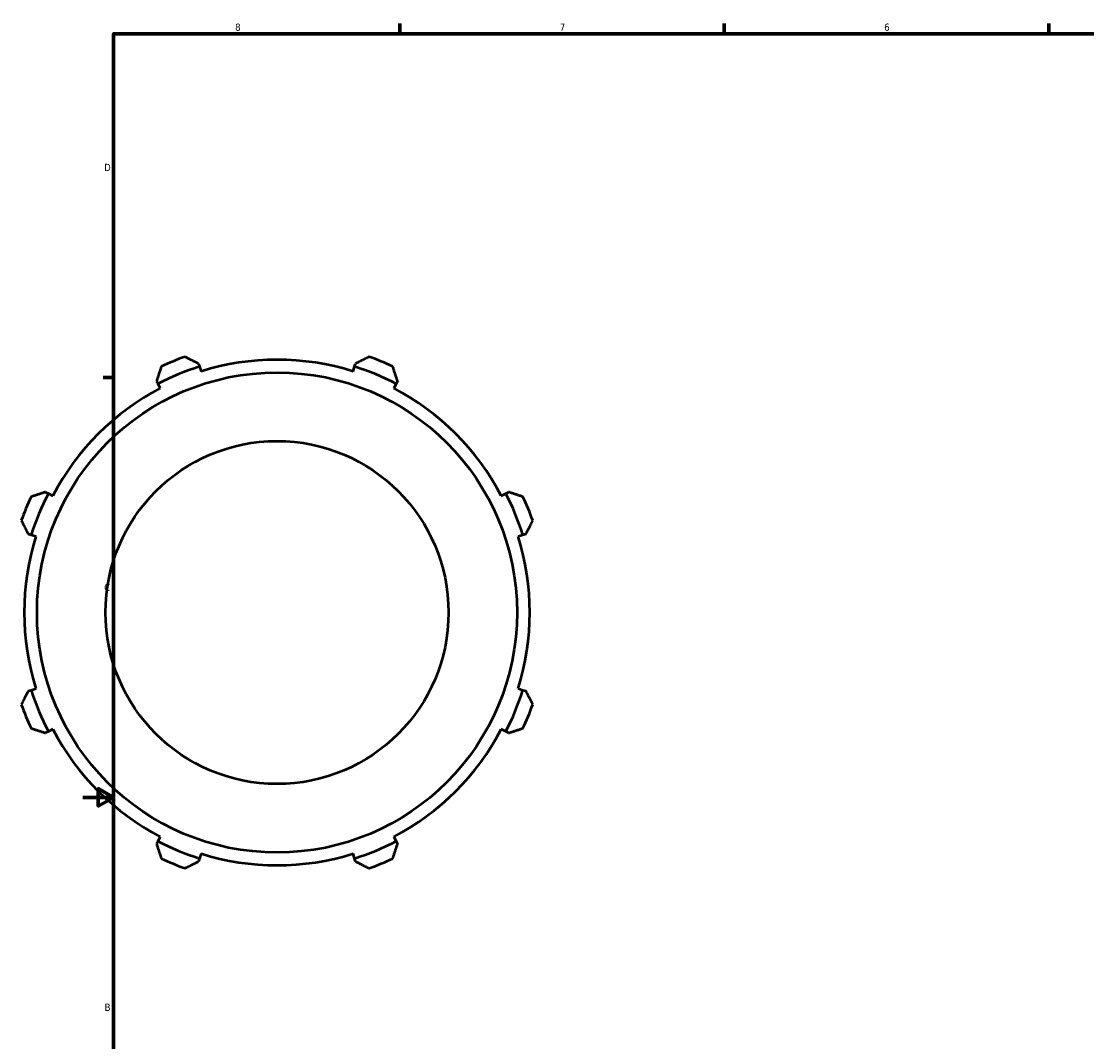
# Model space of a CAD drawing. Header units: inches. Extents: x -7.7 to 57.3, y -12.4 to 37.1.
# Tile 3 of 7: x -0.7 to 13.2, y 7.8 to 21.2. Entities that reach past the tile are written whole.
import ezdxf

# ---------------------------------------------------------------- set-up
doc = ezdxf.new("R2010")
doc.units = ezdxf.units.IN
doc.header["$MEASUREMENT"] = 0
doc.layers.add('Border (ANSI)', color=7, linetype='Continuous', lineweight=70)
doc.layers.add('Visible (ANSI)', color=7, linetype='Continuous', lineweight=50)
doc.styles.add('Note Text (ANSI)', font='tahoma.ttf')

# ---------------------------------------------------------------- blocks, each defined once
blk = doc.blocks.new('Borders Default Border')
at = {"layer": 'Border (ANSI)'}
for p, q in [((4.25, 21), (4.25, 21.134)), ((8.5, 21), (8.5, 21.134)), ((12.75, 21), (12.75, 21.134)), ((0.5, 16.5), (0.366, 16.5))]:
    blk.add_line(p, q, dxfattribs=at)
at = {"layer": 'Border (ANSI)', "flags": 128}
for points in [[(0.5, 1), (0.5, 21), (33.5, 21), (33.5, 1), (0.5, 1)], [(0.1, 11), (0.5, 11), (0.3, 11.115), (0.3, 10.885), (0.5, 11)]]:
    blk.add_lwpolyline(points, dxfattribs=at)
at = {"layer": 'Border (ANSI)', "color": 5, "true_color": 0x0000ff, "char_height": 0.0945, "attachment_point": 7, "style": 'Note Text (ANSI)'}
for s, insert in [('8', (2.094, 21.038)), ('7', (6.346, 21.04)), ('6', (10.595, 21.038)), ('D', (0.378, 19.203)), ('C', (0.378, 13.701)), ('B', (0.384, 8.203))]:
    blk.add_mtext(s, dxfattribs=dict(at, insert=insert))

msp = doc.modelspace()

# ---------------------------------------------------------------- linework, layer by layer
at = {"layer": 'Visible (ANSI)'}
for p, q in [((1.614, 16.68), (1.627, 16.641)), ((1.627, 16.641), (1.647, 16.578)), ((3.638, 16.578), (3.658, 16.641)), ((3.658, 16.641), (3.67, 16.68)), ((1.083, 16.416), (1.064, 16.452)), ((1.113, 16.357), (1.083, 16.416)), ((4.201, 16.416), (4.171, 16.357)), ((4.22, 16.452), (4.201, 16.416)), ((-0.389, 14.999), (-0.353, 14.98)), ((-0.353, 14.98), (-0.295, 14.949)), ((5.579, 14.949), (5.637, 14.98)), ((5.637, 14.98), (5.674, 14.999)), ((-0.578, 14.436), (-0.617, 14.448)), ((-0.515, 14.416), (-0.578, 14.436)), ((5.863, 14.436), (5.8, 14.416)), ((5.902, 14.448), (5.863, 14.436)), ((-0.578, 12.405), (-0.515, 12.425)), ((5.8, 12.425), (5.863, 12.405)), ((-0.617, 12.393), (-0.578, 12.405)), ((5.863, 12.405), (5.902, 12.393)), ((-0.295, 11.892), (-0.353, 11.861)), ((5.637, 11.861), (5.579, 11.892)), ((-0.353, 11.861), (-0.389, 11.843)), ((5.674, 11.843), (5.637, 11.861)), ((1.083, 10.425), (1.113, 10.484)), ((4.171, 10.484), (4.201, 10.425)), ((1.064, 10.389), (1.083, 10.425)), ((4.201, 10.425), (4.22, 10.389)), ((1.627, 10.2), (1.614, 10.161)), ((1.647, 10.263), (1.627, 10.2)), ((3.658, 10.2), (3.638, 10.263)), ((3.67, 10.161), (3.658, 10.2))]:
    msp.add_line(p, q, dxfattribs=at)
for radius in [3.144, 2.246]:
    msp.add_circle((2.642, 13.421), radius, dxfattribs=at)
for radius, start, end in [(3.56, 109.792, 115.208), (3.56, 64.792, 70.208), (3.377, 107.5, 117.5), (3.311, 72.5, 107.5), (3.377, 62.5, 72.5), (3.311, 117.5, 152.5), (3.311, 27.5, 62.5), (3.56, 154.792, 160.208), (3.377, 152.5, 162.5), (3.377, 17.5, 27.5), (3.56, 19.792, 25.208), (3.311, 162.5, 197.5), (3.311, 342.5, 17.5), (3.377, 197.5, 207.5), (3.377, 332.5, 342.5), (3.56, 199.792, 205.208), (3.56, 334.792, 340.208), (3.311, 207.5, 242.5), (3.311, 297.5, 332.5), (3.377, 242.5, 252.5), (3.377, 287.5, 297.5), (3.56, 244.792, 250.208), (3.311, 252.5, 287.5), (3.56, 289.792, 295.208)]:
    msp.add_arc((2.642, 13.421), radius, start, end, dxfattribs=at)
for points, weights in [([(1.614, 16.68), (1.527, 16.724), (1.437, 16.77)], [1.00024693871, 1.00053192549, 1]), ([(3.848, 16.77), (3.757, 16.724), (3.67, 16.68)], [1, 1.00053192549, 1.00024693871]), ([(1.126, 16.642), (1.094, 16.545), (1.064, 16.452)], [1, 1.00053192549, 1.00024693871]), ([(4.22, 16.452), (4.19, 16.545), (4.158, 16.642)], [1.00024693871, 1.00053192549, 1]), ([(-0.389, 14.999), (-0.482, 14.968), (-0.579, 14.937)], [1.00024693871, 1.00053192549, 1]), ([(5.863, 14.937), (5.766, 14.968), (5.674, 14.999)], [1, 1.00053192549, 1.00024693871]), ([(-0.708, 14.626), (-0.662, 14.535), (-0.617, 14.448)], [1, 1.00053192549, 1.00024693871]), ([(5.902, 14.448), (5.946, 14.535), (5.992, 14.626)], [1.00024693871, 1.00053192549, 1]), ([(-0.617, 12.393), (-0.662, 12.306), (-0.708, 12.215)], [1.00024693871, 1.00053192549, 1]), ([(5.992, 12.215), (5.946, 12.306), (5.902, 12.393)], [1, 1.00053192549, 1.00024693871]), ([(-0.579, 11.904), (-0.482, 11.873), (-0.389, 11.843)], [1, 1.00053192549, 1.00024693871]), ([(5.674, 11.843), (5.766, 11.873), (5.863, 11.904)], [1.00024693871, 1.00053192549, 1]), ([(1.064, 10.389), (1.094, 10.296), (1.126, 10.2)], [1.00024693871, 1.00053192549, 1]), ([(4.158, 10.2), (4.19, 10.296), (4.22, 10.389)], [1, 1.00053192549, 1.00024693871]), ([(1.437, 10.071), (1.527, 10.117), (1.614, 10.161)], [1, 1.00053192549, 1.00024693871]), ([(3.67, 10.161), (3.757, 10.117), (3.848, 10.071)], [1.00024693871, 1.00053192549, 1])]:
    msp.add_rational_spline(points, weights, degree=2, dxfattribs=at)

# ---------------------------------------------------------------- block references
msp.add_blockref('Borders Default Border', (0, 0))

doc.saveas('drawing.dxf')
